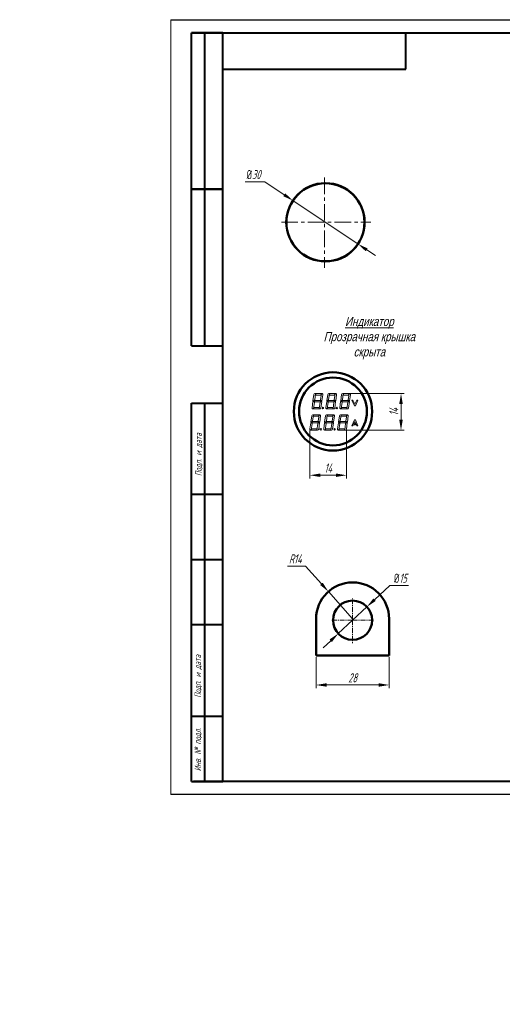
# Model space of a CAD drawing. Header units: millimetres. Extents: x -120753 to 126758, y -239771 to 1993.
# Tile 1 of 8: x 2287 to 2472, y 1048 to 1426. Entities that reach past the tile are written whole.
import ezdxf

# ---------------------------------------------------------------- set-up
doc = ezdxf.new("R2010")
doc.units = ezdxf.units.MM
doc.linetypes.add('CENTER', pattern=[10.16, 6.35, -1.27, 1.27, -1.27])
for name, color, linetype, lineweight in [('text', 7, 'Continuous', 20), ('ОСЕВЫЕ', 1, 'CENTER', 20), ('Основной', 5, 'Continuous', 50), ('РАЗМЕРЫ', 7, 'Continuous', 20)]:
    doc.layers.add(name, color=color, linetype=linetype, lineweight=lineweight)
doc.layers.add('ФОРМАТ', color=7, linetype='Continuous')
doc.styles.add('GOST', font='GOST.shx', dxfattribs={"width": 0.8, "oblique": 16})
doc.styles.add('K5_TEXTSTYLE', font='win_eskd.shx', dxfattribs={"width": 0.8, "oblique": 15, "height": 3.5})
doc.dimstyles.new('ISO-25', dxfattribs={"dimtxt": 3.5, "dimasz": 4, "dimexe": 1.25, "dimexo": 0.625, "dimgap": 1, "dimtad": 1, "dimtoh": 1, "dimdec": 1, "dimrnd": 0.5, "dimdsep": 46, "dimtxsty": 'GOST', "dimcen": 0, "dimclrd": 256, "dimclre": 256, "dimclrt": 7, "dimadec": 0, "dimazin": 2, "dimtfac": 1, "dimtdec": 1, "dimtmove": 1, "dimatfit": 1, "dimfxl": 1, "dimlwd": -1, "dimlwe": -1, "dimarcsym": 2})

# ---------------------------------------------------------------- blocks, each defined once
blk = doc.blocks.new('*D848')
at = {"layer": 'Defpoints', "color": 0}
for p in [(2405.19, 1206.5), (2414.48, 1196.03)]:
    blk.add_point(p, dxfattribs=at)
at = {"layer": 'РАЗМЕРЫ'}
for p, q in [((2389.54, 1216.3), (2396.48, 1216.3)), ((2396.48, 1216.3), (2402.54, 1209.49)), ((2414.48, 1196.03), (2405.19, 1206.5))]:
    blk.add_line(p, q, dxfattribs=at)
blk.add_solid([(2402.04, 1209.04), (2403.03, 1209.93), (2405.19, 1206.5)], dxfattribs=at)
at = {"layer": 'РАЗМЕРЫ', "color": 7, "insert": (2392.51, 1219.05), "char_height": 3.5, "attachment_point": 5, "style": 'GOST'}
blk.add_mtext('R14', dxfattribs=at)
blk = doc.blocks.new('_None')
blk = doc.blocks.new('*D851')
at = {"layer": 'Defpoints', "color": 0}
for p in [(2419.96, 1200.65), (2409.01, 1190.4)]:
    blk.add_point(p, dxfattribs=at)
at = {"layer": 'РАЗМЕРЫ'}
for p, q in [((2428.74, 1208.87), (2422.88, 1203.38)), ((2435.85, 1208.87), (2428.74, 1208.87)), ((2409.01, 1190.4), (2419.96, 1200.65)), ((2406.09, 1187.67), (2403.17, 1184.93))]:
    blk.add_line(p, q, dxfattribs=at)
for points in [[(2422.42, 1203.87), (2423.34, 1202.9), (2419.96, 1200.65)], [(2406.54, 1187.18), (2405.63, 1188.15), (2409.01, 1190.4)]]:
    blk.add_solid(points, dxfattribs=at)
at = {"layer": 'РАЗМЕРЫ', "color": 7, "insert": (2432.79, 1211.62), "char_height": 3.5, "attachment_point": 5, "style": 'GOST'}
blk.add_mtext('{\\Q0;%%c}15', dxfattribs=at)
blk = doc.blocks.new('*D854')
at = {"layer": 'Defpoints', "color": 0}
for p in [(2400.48, 1182.03), (2428.48, 1182.03), (2428.48, 1170.7)]:
    blk.add_point(p, dxfattribs=at)
at = {"layer": 'РАЗМЕРЫ'}
for p, q in [((2400.48, 1181.4), (2400.48, 1169.45)), ((2428.48, 1181.4), (2428.48, 1169.45)), ((2404.48, 1170.7), (2424.48, 1170.7))]:
    blk.add_line(p, q, dxfattribs=at)
for points in [[(2404.48, 1171.37), (2404.48, 1170.04), (2400.48, 1170.7)], [(2424.48, 1170.04), (2424.48, 1171.37), (2428.48, 1170.7)]]:
    blk.add_solid(points, dxfattribs=at)
at = {"layer": 'РАЗМЕРЫ', "color": 7, "insert": (2414.48, 1173.45), "char_height": 3.5, "attachment_point": 5, "style": 'GOST'}
blk.add_mtext('28', dxfattribs=at)
blk = doc.blocks.new('*D905')
at = {"layer": 'Defpoints', "color": 0}
for p in [(2391.61, 1356.4), (2416.55, 1339.73)]:
    blk.add_point(p, dxfattribs=at)
at = {"layer": 'РАЗМЕРЫ'}
for p, q in [((2373.28, 1363.6), (2380.84, 1363.6)), ((2380.84, 1363.6), (2388.28, 1358.63)), ((2416.55, 1339.73), (2391.61, 1356.4)), ((2419.87, 1337.51), (2423.2, 1335.29))]:
    blk.add_line(p, q, dxfattribs=at)
for points in [[(2387.91, 1358.07), (2388.65, 1359.18), (2391.61, 1356.4)], [(2420.24, 1338.06), (2419.5, 1336.96), (2416.55, 1339.73)]]:
    blk.add_solid(points, dxfattribs=at)
at = {"layer": 'РАЗМЕРЫ', "color": 7, "insert": (2376.56, 1366.35), "char_height": 3.5, "attachment_point": 5, "style": 'GOST'}
blk.add_mtext('{\\Q0;%%c}30', dxfattribs=at)
blk = doc.blocks.new('*D936')
at = {"layer": 'Defpoints', "color": 0}
for p in [(2412.02, 1282.45), (2433.02, 1282.45), (2410.35, 1268.36)]:
    blk.add_point(p, dxfattribs=at)
at = {"layer": 'РАЗМЕРЫ'}
for p, q in [((2412.65, 1282.45), (2434.27, 1282.45)), ((2433.02, 1272.36), (2433.02, 1278.45)), ((2410.97, 1268.36), (2434.27, 1268.36))]:
    blk.add_line(p, q, dxfattribs=at)
for points in [[(2433.69, 1278.45), (2432.35, 1278.45), (2433.02, 1282.45)], [(2432.35, 1272.36), (2433.69, 1272.36), (2433.02, 1268.36)]]:
    blk.add_solid(points, dxfattribs=at)
at = {"layer": 'РАЗМЕРЫ', "color": 7, "insert": (2430.27, 1275.4), "char_height": 3.5, "attachment_point": 5, "rotation": 90, "style": 'GOST'}
blk.add_mtext('14', dxfattribs=at)
blk = doc.blocks.new('*D944')
at = {"layer": 'Defpoints', "color": 0}
for p in [(2398.09, 1268.84), (2412.13, 1268.96), (2412.13, 1251.11)]:
    blk.add_point(p, dxfattribs=at)
at = {"layer": 'РАЗМЕРЫ'}
for p, q in [((2412.13, 1268.34), (2412.13, 1249.86)), ((2398.09, 1268.21), (2398.09, 1249.86)), ((2402.09, 1251.11), (2408.13, 1251.11))]:
    blk.add_line(p, q, dxfattribs=at)
for points in [[(2402.09, 1251.78), (2402.09, 1250.45), (2398.09, 1251.11)], [(2408.13, 1250.45), (2408.13, 1251.78), (2412.13, 1251.11)]]:
    blk.add_solid(points, dxfattribs=at)
at = {"layer": 'РАЗМЕРЫ', "color": 7, "insert": (2405.12, 1253.86), "char_height": 3.5, "attachment_point": 5, "style": 'GOST'}
blk.add_mtext('14', dxfattribs=at)

msp = doc.modelspace()

# ---------------------------------------------------------------- linework, layer by layer
at = {"layer": 'text', "color": 3}
for p, q in [((2399.65, 1282.09), (2399.3, 1279.62)), ((2399.3, 1279.62), (2399.61, 1279.62)), ((2399.61, 1279.62), (2399.95, 1279.96)), ((2400.01, 1279.82), (2399.71, 1279.52)), ((2399.95, 1279.96), (2400.3, 1282.45)), ((2401.97, 1279.82), (2400.01, 1279.82)), ((2400.3, 1282.45), (2400.07, 1282.45)), ((2400.42, 1282.45), (2400.34, 1281.85)), ((2400.34, 1281.85), (2402.29, 1281.85)), ((2402.38, 1282.45), (2400.42, 1282.45)), ((2402.25, 1279.52), (2401.97, 1279.82)), ((2402.5, 1282.45), (2402.15, 1279.96)), ((2402.15, 1279.96), (2402.47, 1279.62)), ((2402.29, 1281.85), (2402.38, 1282.45)), ((2402.47, 1279.62), (2402.7, 1279.62)), ((2402.61, 1282.45), (2402.5, 1282.45)), ((2402.7, 1279.62), (2403.03, 1281.97)), ((2404.96, 1282.09), (2404.61, 1279.62)), ((2404.61, 1279.62), (2404.92, 1279.62)), ((2404.92, 1279.62), (2405.26, 1279.96)), ((2405.32, 1279.82), (2405.02, 1279.52)), ((2405.26, 1279.96), (2405.61, 1282.45)), ((2407.28, 1279.82), (2405.32, 1279.82)), ((2405.61, 1282.45), (2405.38, 1282.45)), ((2405.73, 1282.45), (2405.65, 1281.85)), ((2405.65, 1281.85), (2407.6, 1281.85)), ((2407.69, 1282.45), (2405.73, 1282.45)), ((2407.56, 1279.52), (2407.28, 1279.82)), ((2407.81, 1282.45), (2407.46, 1279.96)), ((2407.46, 1279.96), (2407.78, 1279.62)), ((2407.6, 1281.85), (2407.69, 1282.45)), ((2407.78, 1279.62), (2408.01, 1279.62)), ((2407.92, 1282.45), (2407.81, 1282.45)), ((2408.01, 1279.62), (2408.34, 1281.97)), ((2410.27, 1282.09), (2409.92, 1279.62)), ((2409.92, 1279.62), (2410.23, 1279.62)), ((2410.23, 1279.62), (2410.57, 1279.96)), ((2410.63, 1279.82), (2410.33, 1279.52)), ((2410.57, 1279.96), (2410.92, 1282.45)), ((2412.59, 1279.82), (2410.63, 1279.82)), ((2410.92, 1282.45), (2410.69, 1282.45)), ((2411.04, 1282.45), (2410.96, 1281.85)), ((2410.96, 1281.85), (2412.91, 1281.85)), ((2413, 1282.45), (2411.04, 1282.45)), ((2412.87, 1279.52), (2412.59, 1279.82)), ((2413.12, 1282.45), (2412.77, 1279.96)), ((2412.77, 1279.96), (2413.09, 1279.62)), ((2412.91, 1281.85), (2413, 1282.45)), ((2413.09, 1279.62), (2413.32, 1279.62)), ((2413.23, 1282.45), (2413.12, 1282.45)), ((2413.32, 1279.62), (2413.65, 1281.97)), ((2414.61, 1279.9), (2414.16, 1279.9)), ((2414.16, 1279.9), (2415.14, 1277.72)), ((2415.35, 1278.29), (2414.61, 1279.9)), ((2416.09, 1279.9), (2415.35, 1278.29)), ((2415.56, 1277.72), (2416.53, 1279.9)), ((2416.53, 1279.9), (2416.09, 1279.9)), ((2399.27, 1279.4), (2398.93, 1276.99)), ((2399.51, 1279.4), (2399.27, 1279.4)), ((2399.35, 1276.51), (2399.46, 1276.51)), ((2399.46, 1276.51), (2399.82, 1279.06)), ((2399.82, 1279.06), (2399.51, 1279.4)), ((2399.67, 1277.11), (2399.59, 1276.51)), ((2399.59, 1276.51), (2401.54, 1276.51)), ((2401.63, 1277.11), (2399.67, 1277.11)), ((2399.71, 1279.52), (2399.91, 1279.29)), ((2399.91, 1279.29), (2402, 1279.29)), ((2401.54, 1276.51), (2401.63, 1277.11)), ((2402.03, 1279.06), (2401.67, 1276.51)), ((2401.67, 1276.51), (2401.89, 1276.51)), ((2402, 1279.29), (2402.25, 1279.52)), ((2402.37, 1279.4), (2402.03, 1279.06)), ((2402.32, 1276.87), (2402.67, 1279.4)), ((2402.67, 1279.4), (2402.37, 1279.4)), ((2404.58, 1279.4), (2404.24, 1276.99)), ((2404.82, 1279.4), (2404.58, 1279.4)), ((2404.66, 1276.51), (2404.77, 1276.51)), ((2404.77, 1276.51), (2405.13, 1279.06)), ((2405.13, 1279.06), (2404.82, 1279.4)), ((2404.98, 1277.11), (2404.9, 1276.51)), ((2404.9, 1276.51), (2406.85, 1276.51)), ((2406.94, 1277.11), (2404.98, 1277.11)), ((2405.02, 1279.52), (2405.22, 1279.29)), ((2405.22, 1279.29), (2407.31, 1279.29)), ((2406.85, 1276.51), (2406.94, 1277.11)), ((2407.34, 1279.06), (2406.98, 1276.51)), ((2406.98, 1276.51), (2407.2, 1276.51)), ((2407.31, 1279.29), (2407.56, 1279.52)), ((2407.68, 1279.4), (2407.34, 1279.06)), ((2407.63, 1276.87), (2407.98, 1279.4)), ((2407.98, 1279.4), (2407.68, 1279.4)), ((2409.89, 1279.4), (2409.55, 1276.99)), ((2410.13, 1279.4), (2409.89, 1279.4)), ((2409.97, 1276.51), (2410.08, 1276.51)), ((2410.08, 1276.51), (2410.44, 1279.06)), ((2410.44, 1279.06), (2410.13, 1279.4)), ((2410.29, 1277.11), (2410.21, 1276.51)), ((2410.21, 1276.51), (2412.16, 1276.51)), ((2412.25, 1277.11), (2410.29, 1277.11)), ((2410.33, 1279.52), (2410.53, 1279.29)), ((2410.53, 1279.29), (2412.62, 1279.29)), ((2412.16, 1276.51), (2412.25, 1277.11)), ((2412.65, 1279.06), (2412.29, 1276.51)), ((2412.29, 1276.51), (2412.51, 1276.51)), ((2412.62, 1279.29), (2412.87, 1279.52)), ((2412.99, 1279.4), (2412.65, 1279.06)), ((2412.94, 1276.87), (2413.29, 1279.4)), ((2413.29, 1279.4), (2412.99, 1279.4)), ((2415.14, 1277.72), (2415.56, 1277.72)), ((2398.81, 1273.94), (2398.46, 1271.47)), ((2399.11, 1271.81), (2399.46, 1274.3)), ((2399.46, 1274.3), (2399.23, 1274.3)), ((2399.58, 1274.3), (2399.5, 1273.7)), ((2399.5, 1273.7), (2401.45, 1273.7)), ((2401.54, 1274.3), (2399.58, 1274.3)), ((2401.67, 1274.3), (2401.32, 1271.81)), ((2401.45, 1273.7), (2401.54, 1274.3)), ((2401.77, 1274.3), (2401.67, 1274.3)), ((2401.86, 1271.47), (2402.19, 1273.82)), ((2404.12, 1273.94), (2403.77, 1271.47)), ((2404.42, 1271.81), (2404.77, 1274.3)), ((2404.77, 1274.3), (2404.54, 1274.3)), ((2404.89, 1274.3), (2404.81, 1273.7)), ((2404.81, 1273.7), (2406.76, 1273.7)), ((2406.85, 1274.3), (2404.89, 1274.3)), ((2406.98, 1274.3), (2406.63, 1271.81)), ((2406.76, 1273.7), (2406.85, 1274.3)), ((2407.08, 1274.3), (2406.98, 1274.3)), ((2407.17, 1271.47), (2407.5, 1273.82)), ((2409.43, 1273.94), (2409.08, 1271.47)), ((2409.73, 1271.81), (2410.08, 1274.3)), ((2410.08, 1274.3), (2409.85, 1274.3)), ((2410.2, 1274.3), (2410.12, 1273.7)), ((2410.12, 1273.7), (2412.07, 1273.7)), ((2412.16, 1274.3), (2410.2, 1274.3)), ((2412.29, 1274.3), (2411.94, 1271.81)), ((2412.07, 1273.7), (2412.16, 1274.3)), ((2412.39, 1274.3), (2412.29, 1274.3)), ((2412.48, 1271.47), (2412.81, 1273.82)), ((2415.14, 1272.29), (2414.16, 1270.11)), ((2415.56, 1272.29), (2415.14, 1272.29)), ((2416.53, 1270.11), (2415.56, 1272.29)), ((2398.43, 1271.25), (2398.09, 1268.84)), ((2398.67, 1271.25), (2398.43, 1271.25)), ((2398.46, 1271.47), (2398.77, 1271.47)), ((2398.52, 1268.36), (2398.62, 1268.36)), ((2398.62, 1268.36), (2398.98, 1270.91)), ((2398.98, 1270.91), (2398.67, 1271.25)), ((2398.83, 1268.96), (2398.75, 1268.36)), ((2398.75, 1268.36), (2400.7, 1268.36)), ((2398.77, 1271.47), (2399.11, 1271.81)), ((2400.79, 1268.96), (2398.83, 1268.96)), ((2399.17, 1271.67), (2398.87, 1271.37)), ((2398.87, 1271.37), (2399.07, 1271.14)), ((2399.07, 1271.14), (2401.16, 1271.14)), ((2401.13, 1271.67), (2399.17, 1271.67)), ((2400.7, 1268.36), (2400.79, 1268.96)), ((2401.19, 1270.91), (2400.83, 1268.36)), ((2400.83, 1268.36), (2401.06, 1268.36)), ((2401.41, 1271.37), (2401.13, 1271.67)), ((2401.16, 1271.14), (2401.41, 1271.37)), ((2401.53, 1271.25), (2401.19, 1270.91)), ((2401.32, 1271.81), (2401.63, 1271.47)), ((2401.48, 1268.72), (2401.83, 1271.25)), ((2401.83, 1271.25), (2401.53, 1271.25)), ((2401.63, 1271.47), (2401.86, 1271.47)), ((2403.74, 1271.25), (2403.4, 1268.84)), ((2403.98, 1271.25), (2403.74, 1271.25)), ((2403.77, 1271.47), (2404.08, 1271.47)), ((2403.83, 1268.36), (2403.93, 1268.36)), ((2403.93, 1268.36), (2404.29, 1270.91)), ((2404.29, 1270.91), (2403.98, 1271.25)), ((2404.14, 1268.96), (2404.06, 1268.36)), ((2404.06, 1268.36), (2406.01, 1268.36)), ((2404.08, 1271.47), (2404.42, 1271.81)), ((2406.1, 1268.96), (2404.14, 1268.96)), ((2404.48, 1271.67), (2404.18, 1271.37)), ((2404.18, 1271.37), (2404.38, 1271.14)), ((2404.38, 1271.14), (2406.47, 1271.14)), ((2406.44, 1271.67), (2404.48, 1271.67)), ((2406.01, 1268.36), (2406.1, 1268.96)), ((2406.5, 1270.91), (2406.14, 1268.36)), ((2406.14, 1268.36), (2406.37, 1268.36)), ((2406.72, 1271.37), (2406.44, 1271.67)), ((2406.47, 1271.14), (2406.72, 1271.37)), ((2406.84, 1271.25), (2406.5, 1270.91)), ((2406.63, 1271.81), (2406.94, 1271.47)), ((2406.79, 1268.72), (2407.14, 1271.25)), ((2407.14, 1271.25), (2406.84, 1271.25)), ((2406.94, 1271.47), (2407.17, 1271.47)), ((2409.05, 1271.25), (2408.71, 1268.84)), ((2409.29, 1271.25), (2409.05, 1271.25)), ((2409.08, 1271.47), (2409.39, 1271.47)), ((2409.14, 1268.36), (2409.24, 1268.36)), ((2409.24, 1268.36), (2409.6, 1270.91)), ((2409.6, 1270.91), (2409.29, 1271.25)), ((2409.45, 1268.96), (2409.37, 1268.36)), ((2409.37, 1268.36), (2411.32, 1268.36)), ((2409.39, 1271.47), (2409.73, 1271.81)), ((2411.41, 1268.96), (2409.45, 1268.96)), ((2409.79, 1271.67), (2409.49, 1271.37)), ((2409.49, 1271.37), (2409.69, 1271.14)), ((2409.69, 1271.14), (2411.78, 1271.14)), ((2411.75, 1271.67), (2409.79, 1271.67)), ((2411.32, 1268.36), (2411.41, 1268.96)), ((2411.81, 1270.91), (2411.45, 1268.36)), ((2411.45, 1268.36), (2411.68, 1268.36)), ((2412.03, 1271.37), (2411.75, 1271.67)), ((2411.78, 1271.14), (2412.03, 1271.37)), ((2412.15, 1271.25), (2411.81, 1270.91)), ((2411.94, 1271.81), (2412.25, 1271.47)), ((2412.1, 1268.72), (2412.45, 1271.25)), ((2412.45, 1271.25), (2412.15, 1271.25)), ((2412.25, 1271.47), (2412.48, 1271.47)), ((2414.16, 1270.11), (2414.61, 1270.11)), ((2414.61, 1270.11), (2414.73, 1270.37)), ((2414.73, 1270.37), (2415.53, 1270.37)), ((2414.94, 1270.83), (2415.35, 1271.72)), ((2415.53, 1270.83), (2414.94, 1270.83)), ((2415.35, 1271.72), (2416.09, 1270.11)), ((2415.53, 1270.37), (2415.53, 1270.83)), ((2416.09, 1270.11), (2416.53, 1270.11))]:
    msp.add_line(p, q, dxfattribs=at)
for centre in [(2403.09, 1276.87), (2408.4, 1276.87), (2402.26, 1268.72), (2407.57, 1268.72)]:
    msp.add_circle(centre, 0.289, dxfattribs=at)
for centre, start, end in [((2400.07, 1282.03), 90, 172), ((2402.61, 1282.03), 352, 90), ((2405.38, 1282.03), 90, 172), ((2407.92, 1282.03), 352, 90), ((2410.69, 1282.03), 90, 172), ((2413.23, 1282.03), 352, 90), ((2399.35, 1276.93), 172, 270), ((2401.89, 1276.93), 270, 352), ((2404.66, 1276.93), 172, 270), ((2407.2, 1276.93), 270, 352), ((2409.97, 1276.93), 172, 270), ((2412.51, 1276.93), 270, 352), ((2399.23, 1273.88), 90, 172), ((2401.77, 1273.88), 352, 90), ((2404.54, 1273.88), 90, 172), ((2407.08, 1273.88), 352, 90), ((2409.85, 1273.88), 90, 172), ((2412.39, 1273.88), 352, 90), ((2398.52, 1268.78), 172, 270), ((2401.06, 1268.78), 270, 352), ((2403.83, 1268.78), 172, 270), ((2406.37, 1268.78), 270, 352), ((2409.14, 1268.78), 172, 270), ((2411.68, 1268.78), 270, 352)]:
    msp.add_arc(centre, 0.425, start, end, dxfattribs=at)
at = {"layer": 'ОСЕВЫЕ'}
for p, q in [((2403.73, 1365.23), (2403.73, 1330.66)), ((2387.21, 1348.07), (2421.45, 1348.07))]:
    msp.add_line(p, q, dxfattribs=at)
at = {"layer": 'ОСЕВЫЕ', "ltscale": 0.3}
for q in [(2414.48, 1203.98), (2406.41, 1195.53), (2422.83, 1195.53), (2414.48, 1186.53)]:
    msp.add_line((2414.48, 1195.53), q, dxfattribs=at)
at = {"layer": 'Основной'}
for p, q in [((2400.73, 1362.77), (2401.09, 1362.77)), ((2400.73, 1362.77), (2400.73, 1362.69)), ((2400.48, 1196.03), (2400.48, 1182.03)), ((2428.48, 1182.03), (2428.48, 1196.03)), ((2400.48, 1182.03), (2428.48, 1182.03))]:
    msp.add_line(p, q, dxfattribs=at)
for centre, radius in [((2404.08, 1348.07), 15), ((2404.08, 1348.07), 14.95), ((2406.96, 1275.56), 15), ((2406.96, 1275.56), 13), ((2414.48, 1195.53), 7.5)]:
    msp.add_circle(centre, radius, dxfattribs=at)
msp.add_arc((2414.48, 1196.03), 14, 0, 180, dxfattribs=at)
at = {"layer": 'ФОРМАТ', "lineweight": 0}
msp.add_line((2344.81, 1425.74), (2344.81, 1128.74), dxfattribs=at)
at = {"layer": 'ФОРМАТ', "linetype": 'ByBlock', "ltscale": 5}
for p, q in [((2344.81, 1425.74), (2764.81, 1425.74)), ((2764.81, 1128.74), (2344.81, 1128.71))]:
    msp.add_line(p, q, dxfattribs=at)
at = {"layer": 'ФОРМАТ', "linetype": 'Continuous', "lineweight": 40}
for p, q in [((2352.81, 1300.74), (2352.81, 1420.74)), ((2364.81, 1420.74), (2352.81, 1420.74)), ((2352.81, 1300.74), (2352.81, 1420.74)), ((2357.81, 1300.74), (2357.81, 1420.74)), ((2357.81, 1300.74), (2357.81, 1420.74)), ((2434.81, 1406.74), (2434.81, 1420.74)), ((2364.81, 1406.74), (2434.81, 1406.74)), ((2352.81, 1360.74), (2364.81, 1360.74)), ((2364.81, 1360.74), (2352.81, 1360.74)), ((2352.81, 1300.74), (2364.81, 1300.74)), ((2352.81, 1133.74), (2352.81, 1278.74)), ((2352.81, 1278.74), (2364.81, 1278.74)), ((2357.81, 1133.74), (2357.81, 1278.74)), ((2364.81, 1243.74), (2352.81, 1243.74)), ((2364.81, 1218.74), (2352.81, 1218.74)), ((2364.81, 1193.74), (2352.81, 1193.74)), ((2352.81, 1158.74), (2364.81, 1158.74)), ((2352.81, 1133.74), (2364.81, 1133.74))]:
    msp.add_line(p, q, dxfattribs=at)
at = {"layer": 'ФОРМАТ', "linetype": 'ByBlock', "lineweight": 40, "ltscale": 5}
for p, q in [((2352.81, 1420.74), (2759.81, 1420.74)), ((2364.81, 1133.74), (2364.81, 1420.74)), ((2759.81, 1133.71), (2353.51, 1133.71))]:
    msp.add_line(p, q, dxfattribs=at)

# ---------------------------------------------------------------- texts
at = {"layer": 'text', "linetype": 'ByBlock', "ltscale": 5, "attachment_point": 1}
for s, width, heights, insert, char_height, style, own_width in [('\\pxqc;{\\LРасположение клемм и зоны подключения\\Pпроводов\\P\\pq*;}', 62.2123, [25.25], (2971.28, 1414.56), 25000, 'GOST', 116.8961), ('\\pxqc;{\\LИндикатор\\P}Прозрачная крышка скрыта\\P\\pq*;', 5.8429, [0], (2402.32, 1311.82), 3.5, 'K5_TEXTSTYLE', 37.1315)]:
    msp.add_mtext_dynamic_manual_height_columns(s, width=width, gutter_width=17.5, heights=heights, dxfattribs=dict(at, insert=insert, char_height=char_height, style=style)).dxf.set("width", own_width)
at = {"layer": 'ФОРМАТ', "char_height": 2.5, "attachment_point": 1, "rotation": 90, "style": 'GOST'}
for s, insert in [('{\\Q15;\\W0.8;Подп. и дата}', (2354.16, 1250.79)), ('{\\Q15;\\W0.8;Подп. и дата}', (2353.93, 1165.8)), ('{\\W0.8;Инв.\\FGost|c0; № \\Fgost_au|c204;подл\\W0.965;.}', (2353.93, 1137.63))]:
    msp.add_mtext(s, dxfattribs=dict(at, insert=insert))

# ---------------------------------------------------------------- dimensions: what is measured, and where the dimension line sits
at = {"layer": 'РАЗМЕРЫ'}
for p1, p2, text, picture, middle in [((2416.55, 1339.73), (2391.61, 1356.4), '{\\Q0;%%c}30', '*D905', (2380.84, 1363.6)), ((2409.01, 1190.4), (2419.96, 1200.65), '{\\Q0;%%c}15', '*D851', (2428.74, 1208.87))]:
    dim = msp.add_diameter_dim_2p(p1=p1, p2=p2, text=text, dimstyle='ISO-25', override={"dimlfac": 1, "dimtxsty": 'GOST', "dimsah": 1, "dimse1": 1, "dimse2": 1, "dimtmove": 1, "dimtolj": 0}, dxfattribs=at)
    dim.commit()
    dim.dimension.update_dxf_attribs({"geometry": picture, "text_midpoint": middle, "dimtype": 163})
dim = msp.add_linear_dim(base=(2433.02, 1282.45), p1=(2410.35, 1268.36), p2=(2412.02, 1282.45), angle=90, dimstyle='ISO-25', override={"dimlfac": 1, "dimtxsty": 'GOST', "dimsah": 1, "dimtolj": 0}, dxfattribs=at)
dim.commit()
dim.dimension.update_dxf_attribs({"geometry": '*D936', "text_midpoint": (2430.27, 1275.4)})
dim = msp.add_linear_dim(base=(2412.13, 1251.11), p1=(2398.09, 1268.84), p2=(2412.13, 1268.96), dimstyle='ISO-25', override={"dimlfac": 1, "dimtxsty": 'GOST', "dimsah": 1, "dimtolj": 0}, dxfattribs=at)
dim.commit()
dim.dimension.update_dxf_attribs({"geometry": '*D944', "text_midpoint": (2405.12, 1251.11), "dimtype": 160})
dim = msp.add_radius_dim(center=(2414.48, 1196.03), mpoint=(2405.19, 1206.5), dimstyle='ISO-25', override={"dimlfac": 1, "dimtxsty": 'GOST', "dimblk1": 'None', "dimsah": 1, "dimtolj": 0}, dxfattribs=at)
dim.commit()
dim.dimension.update_dxf_attribs({"geometry": '*D848', "text_midpoint": (2396.48, 1216.3), "dimtype": 164})
dim = msp.add_linear_dim(base=(2428.48, 1170.7), p1=(2400.48, 1182.03), p2=(2428.48, 1182.03), dimstyle='ISO-25', override={"dimlfac": 1, "dimtxsty": 'GOST', "dimsah": 1, "dimtolj": 0}, dxfattribs=at)
dim.commit()
dim.dimension.update_dxf_attribs({"geometry": '*D854', "text_midpoint": (2414.48, 1173.45)})

doc.saveas('drawing.dxf')
